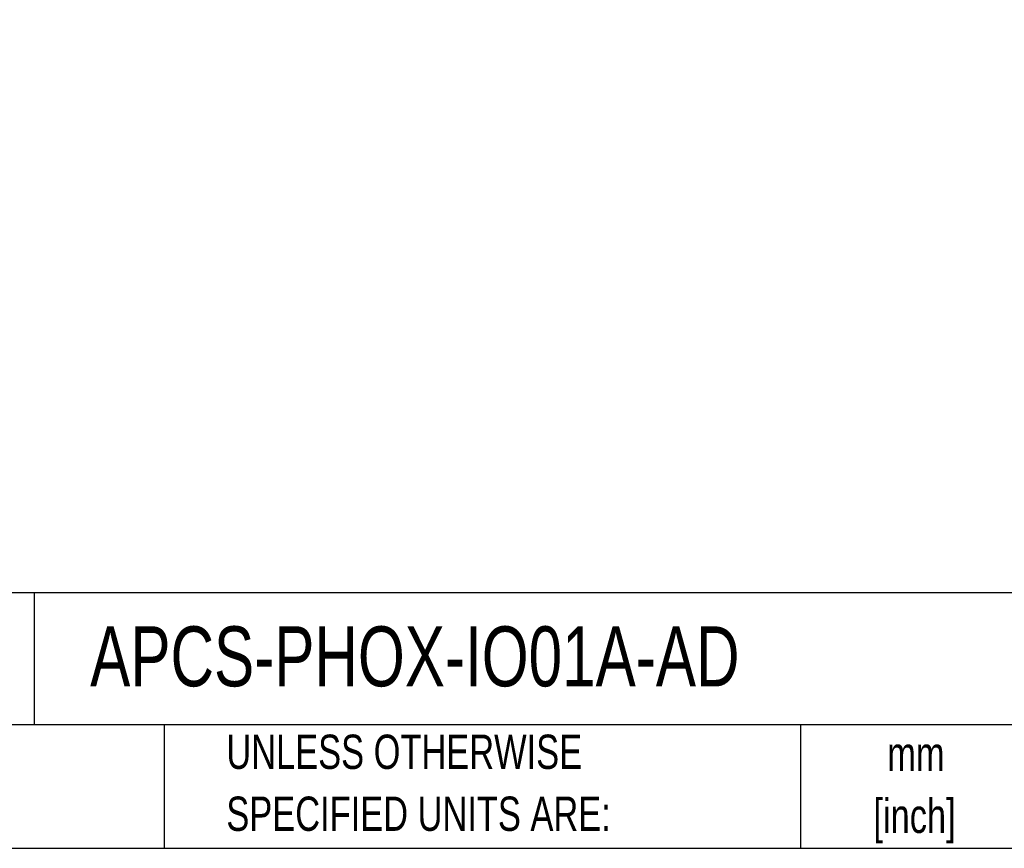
# Model space of a CAD drawing. Header units: inches. Extents: x 0 to 814, y 0 to 621.
# Tile 2 of 30: x 446 to 628, y 0 to 153. Entities that reach past the tile are written whole.
import ezdxf

# ---------------------------------------------------------------- set-up
doc = ezdxf.new("R2010")
doc.units = ezdxf.units.IN
doc.header["$LTSCALE"] = 10
doc.header["$MEASUREMENT"] = 0
doc.layers.add('TEXT', color=140, linetype='Continuous')
doc.styles.add('SLDTEXTSTYLE0', font='TXT', dxfattribs={"width": 0.75})

# ---------------------------------------------------------------- blocks, each defined once
blk = doc.blocks.new('SW_NOTE_0_1')
at = {"layer": 'TEXT', "color": 0, "char_height": 6.35, "attachment_point": 2, "style": 'SLDTEXTSTYLE0'}
for s, insert in [('mm', (8.53, 8.19)), ('[inch]', (8.28, -3.28))]:
    blk.add_mtext(s, dxfattribs=dict(at, insert=insert))
blk = doc.blocks.new('SW_NOTE_0_2')
at = {"layer": 'TEXT', "color": 0, "char_height": 6.35, "attachment_point": 1, "style": 'SLDTEXTSTYLE0'}
for s, insert in [('UNLESS OTHERWISE', (0, 8.19)), ('SPECIFIED UNITS ARE:', (0, -3.28))]:
    blk.add_mtext(s, dxfattribs=dict(at, insert=insert))
blk = doc.blocks.new('SW_NOTE_0_6')
at = {"layer": 'TEXT', "color": 0, "char_height": 6.35, "attachment_point": 1, "style": 'SLDTEXTSTYLE0'}
for s, insert in [('METRIC UNITS USED', (0, 8.19)), ('FOR PART DESIGN', (0, -3.28))]:
    blk.add_mtext(s, dxfattribs=dict(at, insert=insert))

msp = doc.modelspace()

# ---------------------------------------------------------------- linework, layer by layer
at = {"layer": 'DEFPOINTS'}
msp.add_lwpolyline([(0, 0), (813.96, 0), (813.96, 621.17), (0, 621.17)], close=True, dxfattribs=at)
at = {"layer": 'TEXT'}
for p, q in [((800.1, 47.33), (0, 47.33)), ((448.23, 47.33), (448.23, 22.86)), ((800.1, 22.86), (0, 22.86)), ((472.29, 22.86), (472.29, 0)), ((590.02, 22.86), (590.02, 0)), ((0, 0), (800.1, 0))]:
    msp.add_line(p, q, dxfattribs=at)

# ---------------------------------------------------------------- block references
for name, p in [('SW_NOTE_0_6', (366.39, 12.86)), ('SW_NOTE_0_2', (483.77, 12.86)), ('SW_NOTE_0_1', (602.81, 12.47))]:
    msp.add_blockref(name, p, dxfattribs=at)

# ---------------------------------------------------------------- texts
at = {"layer": 'TEXT', "insert": (458.57, 41.1), "char_height": 11.1125, "attachment_point": 1, "style": 'SLDTEXTSTYLE0'}
msp.add_mtext('APCS-PHOX-IO01A-AD', dxfattribs=at)

doc.saveas('drawing.dxf')
